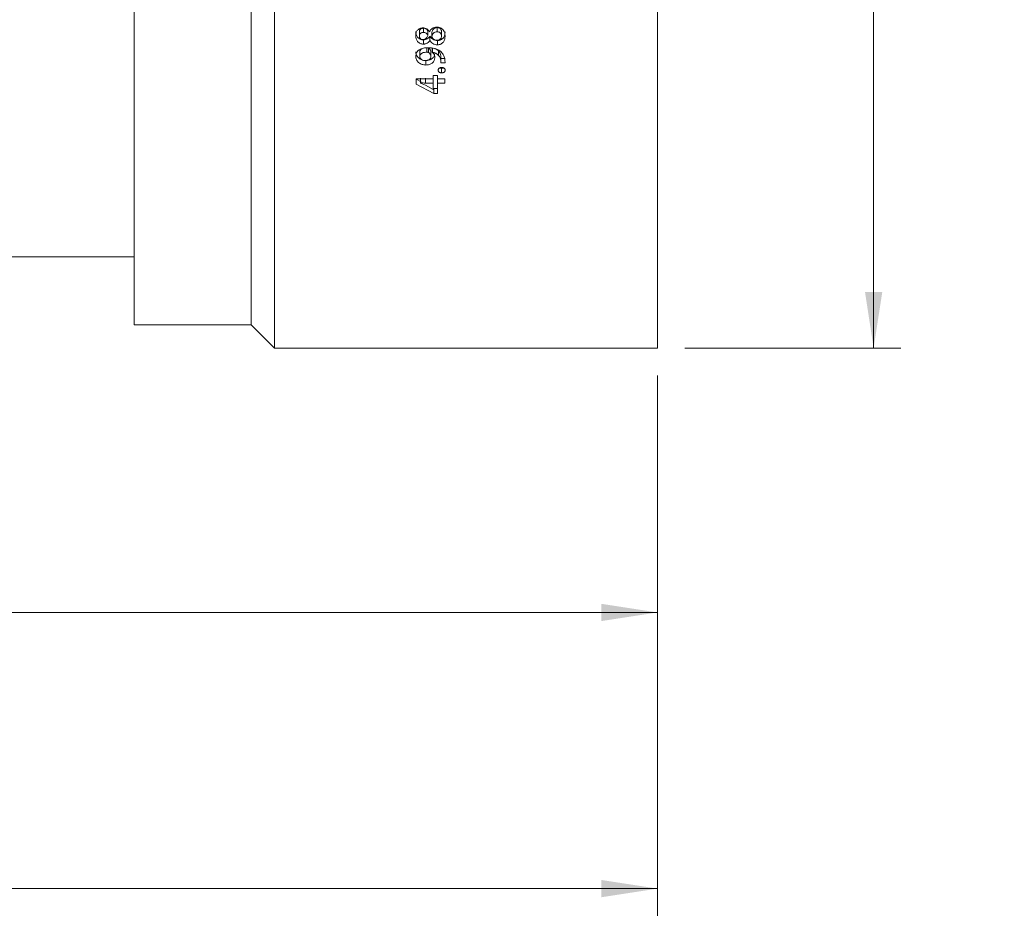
# Model space of a CAD drawing. Header units: millimetres. Extents: x 0 to 1118, y 0 to 864.
# Tile 18 of 78: x 627 to 685, y 215 to 269. Entities that reach past the tile are written whole.
import ezdxf

# ---------------------------------------------------------------- set-up
doc = ezdxf.new("R2010")
doc.units = ezdxf.units.MM
doc.styles.add('SLDTEXTSTYLE3', font='TXT', dxfattribs={"width": 0.605})
doc.dimstyles.new('SLDDIMSTYLE1', dxfattribs={"dimtxt": 3.175, "dimasz": 3.302, "dimexe": 0, "dimexo": 0.0625, "dimgap": 0.79375, "dimtad": 0, "dimtih": 1, "dimtoh": 1, "dimdec": 1, "dimlfac": 2, "dimrnd": 1e-09, "dimzin": 12, "dimdsep": 46, "dimtxsty": 'SLDTEXTSTYLE3', "dimsah": 1, "dimcen": 0.09, "dimadec": 0, "dimazin": 3, "dimtfac": 1, "dimtofl": 0, "dimtmove": 0, "dimatfit": 3, "dimfxl": 1, "dimfrac": 2, "dimtolj": 1, "dimtzin": 12, "dimarcsym": 0})

# ---------------------------------------------------------------- blocks, each defined once
blk = doc.blocks.new('_D_21')
at = {"color": 7, "linetype": 'Continuous', "lineweight": 0}
for p, q in [((666.036, 321.849), (678.736, 321.849)), ((677.136, 321.849), (677.136, 288.275)), ((677.136, 249.599), (677.136, 283.173)), ((666.036, 249.599), (678.736, 249.599))]:
    blk.add_line(p, q, dxfattribs=at)
for points in [[(677.136, 321.849), (676.628, 318.547), (677.644, 318.547)], [(677.136, 249.599), (677.644, 252.901), (676.628, 252.901)]]:
    blk.add_solid(points, dxfattribs=at)
at = {"color": 7, "linetype": 'Continuous', "lineweight": 0, "char_height": 3.175, "attachment_point": 1, "style": 'SLDTEXTSTYLE3'}
for s, insert in [('%%c', (669.365, 287.266)), ('144.5', (673.994, 287.275))]:
    blk.add_mtext(s, dxfattribs=dict(at, insert=insert))
blk = doc.blocks.new('_D_22')
at = {"color": 7, "linetype": 'Continuous', "lineweight": 0}
for p, q in [((421.236, 267.124), (421.236, 216.225)), ((664.436, 247.999), (664.436, 216.225)), ((421.236, 217.825), (537.379, 217.825)), ((664.436, 217.825), (548.293, 217.825))]:
    blk.add_line(p, q, dxfattribs=at)
for points in [[(421.236, 217.825), (424.538, 217.317), (424.538, 218.333)], [(664.436, 217.825), (661.134, 218.333), (661.134, 217.317)]]:
    blk.add_solid(points, dxfattribs=at)
at = {"color": 7, "linetype": 'Continuous', "lineweight": 0, "insert": (537.379, 219.481), "char_height": 3.175, "attachment_point": 1, "style": 'SLDTEXTSTYLE3'}
blk.add_mtext('486.4', dxfattribs=at)
blk = doc.blocks.new('_D_23')
at = {"color": 7, "linetype": 'Continuous', "lineweight": 0}
for p, q in [((507.41, 251.624), (507.41, 232.46)), ((664.436, 247.999), (664.436, 232.46)), ((507.41, 234.06), (580.466, 234.06)), ((664.436, 234.06), (591.38, 234.06))]:
    blk.add_line(p, q, dxfattribs=at)
for points in [[(507.41, 234.06), (510.712, 233.552), (510.712, 234.568)], [(664.436, 234.06), (661.134, 234.568), (661.134, 233.552)]]:
    blk.add_solid(points, dxfattribs=at)
at = {"color": 7, "linetype": 'Continuous', "lineweight": 0, "insert": (580.466, 235.716), "char_height": 3.175, "attachment_point": 1, "style": 'SLDTEXTSTYLE3'}
blk.add_mtext('314.1', dxfattribs=at)

msp = doc.modelspace()

# ---------------------------------------------------------------- linework, layer by layer
at = {"color": 7, "linetype": 'Continuous', "lineweight": 15}
for p, q in [((641.9362, 321.849), (641.9362, 249.599)), ((664.4362, 321.849), (664.4362, 249.599)), ((633.6862, 320.474), (633.6862, 250.974)), ((640.5612, 320.474), (640.5612, 250.974)), ((651.4934, 268.2009), (651.4934, 268.4434)), ((650.4458, 267.9493), (650.4458, 268.1954)), ((650.6848, 268.1608), (650.6848, 268.4039)), ((650.9396, 267.9765), (650.9396, 268.2222)), ((651.0409, 268.2032), (651.0333, 268.203)), ((651.0619, 267.9454), (651.0619, 267.6959)), ((651.0619, 267.9454), (651.0697, 267.9451)), ((651.0697, 267.9451), (651.0697, 267.6956)), ((651.176, 267.9194), (651.176, 268.1658)), ((651.7456, 267.9493), (651.7456, 268.1953)), ((650.6874, 267.7252), (650.6874, 267.4726)), ((651.0619, 267.6959), (651.0697, 267.6956)), ((651.5088, 267.6825), (651.5088, 267.4293)), ((650.4691, 266.7435), (650.4691, 267.0062)), ((650.8927, 266.9962), (650.8927, 267.2554)), ((650.9835, 266.9805), (650.9835, 267.2399)), ((651.1227, 266.7437), (651.1227, 267.0064)), ((651.206, 267.251), (651.206, 266.9917)), ((651.206, 266.9917), (651.2086, 266.9962)), ((651.2086, 267.2554), (651.2086, 266.9962)), ((651.5741, 267.0707), (651.5741, 266.8089)), ((651.6994, 266.7784), (651.7046, 266.6341)), ((650.8334, 266.5118), (650.8334, 266.2422)), ((651.6994, 266.5125), (651.7046, 266.3662)), ((651.7046, 266.6341), (651.9565, 266.634)), ((651.7046, 266.3662), (651.9565, 266.3661)), ((651.7075, 266.4083), (651.7075, 266.6756)), ((651.9565, 266.3661), (651.9512, 266.5258)), ((651.5024, 265.6165), (651.2653, 265.6165)), ((651.2653, 265.6165), (651.2653, 265.4359)), ((651.5024, 265.6165), (651.5024, 265.4359)), ((651.7561, 266.0554), (651.7561, 265.7793)), ((651.2653, 265.4359), (650.2567, 265.4359)), ((650.2567, 265.4359), (650.2567, 265.1227)), ((650.2567, 265.4078), (650.5565, 265.2487)), ((650.2567, 265.1227), (651.2984, 264.5619)), ((650.5178, 265.1932), (650.5178, 265.4773)), ((650.5178, 265.1845), (650.5178, 265.1932)), ((650.8013, 265.0631), (650.5178, 265.1845)), ((651.2601, 264.8107), (650.8013, 265.0631)), ((650.809, 265.1845), (651.2653, 265.1845)), ((651.2653, 265.1845), (651.2653, 265.4359)), ((651.2653, 265.1845), (651.2653, 264.8086)), ((651.9347, 265.4359), (651.5024, 265.4359)), ((651.5024, 265.1845), (651.5024, 265.4359)), ((651.5024, 265.1845), (651.5024, 264.5619)), ((651.5024, 265.1845), (651.9347, 265.1845)), ((651.9347, 265.4359), (651.9347, 265.1845)), ((651.2653, 264.8086), (651.2601, 264.8107)), ((651.2984, 264.5619), (651.2984, 264.8548)), ((651.2984, 264.8548), (651.5024, 264.8548)), ((651.2984, 264.5619), (651.5024, 264.5619)), ((600.1862, 254.974), (633.6862, 254.974)), ((633.6862, 250.974), (640.5612, 250.974)), ((640.5612, 250.974), (641.9362, 249.599)), ((641.9362, 249.599), (664.4362, 249.599))]:
    msp.add_line(p, q, dxfattribs=at)
at = {"color": 9, "linetype": 'Continuous', "lineweight": 0}
for p, q in [((651.6994, 266.7784), (651.6994, 266.5125)), ((650.809, 265.1845), (650.809, 265.4688))]:
    msp.add_line(p, q, dxfattribs=at)
at = {"color": 7, "linetype": 'Continuous', "lineweight": 15}
for points, knots in [([(650.651, 268.4277), (650.6194, 268.426), (650.5562, 268.4227), (650.4676, 268.39), (650.3906, 268.3413), (650.3043, 268.2599), (650.2449, 268.1275), (650.2368, 268.018), (650.2327, 267.9631)], [0, 0, 0, 0, 0.1250821, 0.2501084, 0.3752622, 0.5003714, 0.7496614, 1, 1, 1, 1]), ([(651.0333, 268.203), (651.0129, 268.2337), (650.972, 268.295), (650.8829, 268.369), (650.7725, 268.4182), (650.6915, 268.4245), (650.651, 268.4277)], [0, 0, 0, 0, 0.2504564, 0.5003458, 0.7502541, 1, 1, 1, 1]), ([(651.4671, 268.4719), (651.4204, 268.4684), (651.327, 268.4616), (651.2009, 268.4027), (651.1015, 268.3139), (651.0611, 268.2401), (651.0409, 268.2032)], [0, 0, 0, 0, 0.2500555, 0.4996343, 0.7497307, 1, 1, 1, 1]), ([(651.176, 268.1658), (651.1878, 268.1995), (651.2115, 268.2669), (651.2641, 268.3441), (651.3207, 268.3953), (651.3907, 268.4339), (651.4523, 268.4396), (651.4934, 268.4434)], [0, 0, 0, 0, 0.2492468, 0.4986415, 0.625153, 0.7493099, 1, 1, 1, 1]), ([(651.9587, 267.9402), (651.9544, 268.004), (651.9458, 268.1315), (651.8706, 268.283), (651.7734, 268.3799), (651.6811, 268.4336), (651.577, 268.4658), (651.5038, 268.4698), (651.4671, 268.4719)], [0, 0, 0, 0, 0.2502229, 0.4995897, 0.6273972, 0.7497124, 0.8747965, 1, 1, 1, 1]), ([(651.4934, 268.4434), (651.5293, 268.4399), (651.583, 268.4346), (651.6444, 268.4016), (651.6955, 268.3584), (651.7283, 268.3016), (651.743, 268.2414), (651.7447, 268.2107), (651.7456, 268.1953)], [0, 0, 0, 0, 0.2510208, 0.3755541, 0.5020284, 0.7505816, 0.8751315, 1, 1, 1, 1]), ([(650.2327, 268.209), (650.2372, 268.1509), (650.2463, 268.0349), (650.3186, 267.8995), (650.4073, 267.8123), (650.491, 267.7622), (650.5703, 267.7378), (650.6368, 267.7275), (650.6706, 267.726), (650.6874, 267.7252)], [0, 0, 0, 0, 0.24867135, 0.49726344, 0.62541892, 0.74788172, 0.87369898, 0.93682718, 1, 1, 1, 1]), ([(650.2327, 267.9631), (650.2372, 267.9043), (650.2463, 267.7868), (650.3184, 267.6496), (650.4072, 267.5609), (650.4909, 267.5103), (650.5862, 267.4796), (650.6537, 267.4749), (650.6874, 267.4726)], [0, 0, 0, 0, 0.2501208, 0.499604, 0.6277747, 0.7497953, 0.8748301, 1, 1, 1, 1]), ([(650.4458, 268.1954), (650.4485, 268.2229), (650.4526, 268.2647), (650.4785, 268.3157), (650.519, 268.3588), (650.5752, 268.3873), (650.6367, 268.4026), (650.6688, 268.4035), (650.6848, 268.4039)], [0, 0, 0, 0, 0.2482961, 0.3770369, 0.4977389, 0.7478822, 0.8738157, 1, 1, 1, 1]), ([(650.4458, 267.9493), (650.4485, 267.9772), (650.4526, 268.0196), (650.4784, 268.0713), (650.5189, 268.115), (650.5751, 268.1439), (650.6367, 268.1595), (650.6688, 268.1604), (650.6848, 268.1608)], [0, 0, 0, 0, 0.2499407, 0.3792747, 0.500151, 0.749509, 0.8746863, 1, 1, 1, 1]), ([(650.6743, 267.7362), (650.6428, 267.7389), (650.5953, 267.743), (650.54, 267.77), (650.5044, 267.7965), (650.4766, 267.8298), (650.4518, 267.8804), (650.4482, 267.9219), (650.4458, 267.9493)], [0, 0, 0, 0, 0.2493095, 0.3748598, 0.4997168, 0.6214108, 0.7499368, 1, 1, 1, 1]), ([(650.9396, 267.9765), (650.9171, 267.9189), (650.8887, 267.8464), (650.8178, 267.7803), (650.7747, 267.7551), (650.7261, 267.7394), (650.6916, 267.7373), (650.6743, 267.7362)], [0, 0, 0, 0, 0.4987976, 0.6278134, 0.7493601, 0.8745726, 1, 1, 1, 1]), ([(650.6848, 268.4039), (650.7145, 268.4012), (650.7737, 268.3958), (650.8501, 268.3532), (650.9082, 268.294), (650.9291, 268.2461), (650.9396, 268.2222)], [0, 0, 0, 0, 0.2513042, 0.5013679, 0.7510335, 1, 1, 1, 1]), ([(650.6848, 268.1608), (650.7145, 268.1581), (650.7738, 268.1526), (650.8503, 268.1093), (650.9083, 268.0493), (650.9291, 268.0008), (650.9396, 267.9765)], [0, 0, 0, 0, 0.2499149, 0.4994156, 0.7496266, 1, 1, 1, 1]), ([(650.6874, 267.7252), (650.7275, 267.7282), (650.8077, 267.7342), (650.9158, 267.7833), (651.0035, 267.8551), (651.0424, 267.9153), (651.0619, 267.9454)], [0, 0, 0, 0, 0.25088819, 0.50129599, 0.75086069, 1, 1, 1, 1]), ([(651.0697, 267.9451), (651.0913, 267.9087), (651.1344, 267.8358), (651.236, 267.7479), (651.3658, 267.6912), (651.4611, 267.6854), (651.5088, 267.6825)], [0, 0, 0, 0, 0.2490225, 0.498497, 0.7486907, 1, 1, 1, 1]), ([(651.176, 267.9194), (651.2023, 267.9881), (651.2353, 268.0743), (651.3207, 268.152), (651.3905, 268.1911), (651.4522, 268.197), (651.4934, 268.2009)], [0, 0, 0, 0, 0.4993419, 0.626185, 0.7502722, 1, 1, 1, 1]), ([(651.4724, 267.6965), (651.4371, 267.6996), (651.3664, 267.7059), (651.2755, 267.7583), (651.2226, 267.8202), (651.1922, 267.8755), (651.1814, 267.9048), (651.176, 267.9194)], [0, 0, 0, 0, 0.249629, 0.49911276, 0.7491085, 0.87451583, 1, 1, 1, 1]), ([(651.7455, 267.9493), (651.7422, 267.9168), (651.7372, 267.8676), (651.7069, 267.8078), (651.6735, 267.7684), (651.6314, 267.7363), (651.5824, 267.7124), (651.5285, 267.6979), (651.4911, 267.697), (651.4724, 267.6965)], [0, 0, 0, 0, 0.2497084, 0.3771287, 0.4997822, 0.6256247, 0.7498939, 0.8748544, 1, 1, 1, 1]), ([(651.4934, 268.2009), (651.5293, 268.1973), (651.5831, 268.1919), (651.6445, 268.1585), (651.6956, 268.1146), (651.7283, 268.057), (651.743, 267.996), (651.7447, 267.9649), (651.7456, 267.9493)], [0, 0, 0, 0, 0.24926932, 0.37331889, 0.49969315, 0.74908295, 0.87434767, 1, 1, 1, 1]), ([(651.5088, 267.6825), (651.5434, 267.6843), (651.6127, 267.6881), (651.7097, 267.7232), (651.7929, 267.7767), (651.8836, 267.8664), (651.9458, 268.0087), (651.9544, 268.127), (651.9587, 268.1863)], [0, 0, 0, 0, 0.1260787, 0.2518892, 0.3773965, 0.502565, 0.7510104, 1, 1, 1, 1]), ([(651.5088, 267.4293), (651.5434, 267.4312), (651.6127, 267.435), (651.7098, 267.4706), (651.793, 267.5249), (651.8838, 267.616), (651.9458, 267.7602), (651.9544, 267.8801), (651.9587, 267.9402)], [0, 0, 0, 0, 0.1250611, 0.25007697, 0.37516371, 0.5002967, 0.74964732, 1, 1, 1, 1]), ([(650.6874, 267.4726), (650.7075, 267.4733), (650.7476, 267.4746), (650.8257, 267.4915), (650.9161, 267.5311), (651.0036, 267.6046), (651.0425, 267.6654), (651.0619, 267.6959)], [0, 0, 0, 0, 0.1252272, 0.2503549, 0.5000184, 0.7498047, 1, 1, 1, 1]), ([(651.0697, 267.6956), (651.0799, 267.6769), (651.1001, 267.6396), (651.1522, 267.5705), (651.2354, 267.4956), (651.3657, 267.4382), (651.4611, 267.4322), (651.5088, 267.4293)], [0, 0, 0, 0, 0.1253644, 0.2506607, 0.5005061, 0.7500065, 1, 1, 1, 1]), ([(650.9497, 267.2613), (650.8624, 267.2571), (650.688, 267.2487), (650.4831, 267.1711), (650.3517, 267.072), (650.256, 266.9442), (650.2422, 266.8319), (650.2331, 266.7571)], [0, 0, 0, 0, 0.2504588, 0.5001703, 0.6254224, 0.7506038, 1, 1, 1, 1]), ([(650.2331, 267.0196), (650.241, 266.953), (650.253, 266.8528), (650.3256, 266.7328), (650.4269, 266.6328), (650.529, 266.5602), (650.6119, 266.5476), (650.6174, 266.5468)], [0, 0, 0, 0, 0.32413, 0.4873304, 0.6503335, 0.9768135, 1, 1, 1, 1]), ([(650.2331, 266.7571), (650.241, 266.6894), (650.2529, 266.5878), (650.3256, 266.4669), (650.401, 266.3883), (650.4939, 266.3251), (650.6342, 266.2599), (650.7538, 266.2492), (650.8334, 266.2422)], [0, 0, 0, 0, 0.2497379, 0.3752015, 0.5001334, 0.6253697, 0.7505642, 1, 1, 1, 1]), ([(650.8154, 266.5032), (650.7737, 266.5057), (650.6905, 266.5107), (650.5935, 266.5488), (650.5313, 266.5961), (650.4958, 266.6403), (650.4778, 266.6822), (650.4708, 266.7171), (650.4696, 266.7348), (650.4691, 266.7437)], [0, 0, 0, 0, 0.2501123, 0.499498, 0.6246727, 0.7497034, 0.8746657, 0.9373252, 1, 1, 1, 1]), ([(650.4693, 267.0062), (650.4711, 267.0266), (650.4748, 267.0673), (650.5018, 267.1241), (650.5456, 267.1716), (650.5848, 267.1918), (650.6042, 267.2019)], [0, 0, 0, 0, 0.256126, 0.5123792, 0.7586396, 1, 1, 1, 1]), ([(650.4693, 266.7435), (650.4711, 266.7641), (650.4748, 266.8054), (650.5016, 266.8632), (650.5475, 266.9123), (650.629, 266.9585), (650.747, 266.9921), (650.8441, 266.9948), (650.8927, 266.9962)], [0, 0, 0, 0, 0.1251219, 0.2500938, 0.369766, 0.4999162, 0.7497361, 1, 1, 1, 1]), ([(651.1227, 266.7437), (651.1189, 266.7103), (651.1132, 266.6602), (651.075, 266.6013), (651.0211, 266.5529), (650.9502, 266.5211), (650.874, 266.5059), (650.8349, 266.5041), (650.8154, 266.5032)], [0, 0, 0, 0, 0.2495796, 0.3748782, 0.4998648, 0.7492688, 0.8745724, 1, 1, 1, 1]), ([(650.8334, 266.5118), (650.9017, 266.5167), (651.0041, 266.5241), (651.1282, 266.5732), (651.2095, 266.6253), (651.2755, 266.6907), (651.3399, 266.792), (651.3498, 266.8781), (651.3564, 266.9353)], [0, 0, 0, 0, 0.2513983, 0.3773087, 0.5024903, 0.6272516, 0.7521293, 1, 1, 1, 1]), ([(650.8927, 267.2554), (650.9084, 267.2551), (650.9397, 267.2544), (650.9689, 267.2448), (650.9835, 267.2399)], [0, 0, 0, 0, 0.5013932, 1, 1, 1, 1]), ([(650.8927, 266.9962), (650.9084, 266.9959), (650.9397, 266.9952), (650.9689, 266.9854), (650.9835, 266.9805)], [0, 0, 0, 0, 0.5010813, 1, 1, 1, 1]), ([(651.7204, 267.0238), (651.6674, 267.0632), (651.5613, 267.142), (651.3013, 267.2409), (651.0903, 267.2532), (650.9497, 267.2613)], [0, 0, 0, 0, 0.25008111, 0.50043638, 1, 1, 1, 1]), ([(650.9835, 267.2399), (651.005, 267.2261), (651.0481, 267.1984), (651.0928, 267.14), (651.1134, 267.0854), (651.1211, 267.0404), (651.1222, 267.0177), (651.1227, 267.0064)], [0, 0, 0, 0, 0.250824, 0.5009131, 0.75027784, 0.87512985, 1, 1, 1, 1]), ([(650.9835, 266.9805), (651.005, 266.9664), (651.0482, 266.9383), (651.0928, 266.8791), (651.1134, 266.8238), (651.1211, 266.7782), (651.1222, 266.7552), (651.1227, 266.7437)], [0, 0, 0, 0, 0.2496729, 0.4995581, 0.7494508, 0.8747008, 1, 1, 1, 1]), ([(651.3564, 266.6716), (651.3506, 266.7308), (651.3418, 266.8198), (651.2792, 266.928), (651.2304, 266.9705), (651.206, 266.9917)], [0, 0, 0, 0, 0.4994638, 0.7497829, 1, 1, 1, 1]), ([(651.2086, 266.9962), (651.2798, 266.9794), (651.422, 266.9458), (651.5234, 266.8545), (651.5741, 266.8089)], [0, 0, 0, 0, 0.5006172, 1, 1, 1, 1]), ([(651.3487, 267.2113), (651.3703, 267.2054), (651.4608, 267.1806), (651.5251, 267.1182), (651.5741, 267.0707)], [0, 0, 0, 0, 0.2387042, 1, 1, 1, 1]), ([(651.5741, 267.0707), (651.6073, 267.0256), (651.6737, 266.9356), (651.6908, 266.8308), (651.6994, 266.7784)], [0, 0, 0, 0, 0.5002387, 1, 1, 1, 1]), ([(651.5741, 266.8089), (651.6073, 266.7632), (651.6738, 266.6717), (651.6909, 266.5656), (651.6994, 266.5125)], [0, 0, 0, 0, 0.499616, 1, 1, 1, 1]), ([(651.9512, 266.5258), (651.9376, 266.617), (651.9104, 266.7991), (651.7837, 266.949), (651.7204, 267.0238)], [0, 0, 0, 0, 0.5006374, 1, 1, 1, 1]), ([(650.8334, 266.2422), (650.9017, 266.2472), (651.0043, 266.2547), (651.1283, 266.3045), (651.2096, 266.3574), (651.2756, 266.4236), (651.34, 266.5265), (651.3499, 266.6136), (651.3564, 266.6716)], [0, 0, 0, 0, 0.24979125, 0.37519282, 0.50014152, 0.62509106, 0.7504656, 1, 1, 1, 1]), ([(651.7561, 266.0983), (651.743, 266.0978), (651.717, 266.0967), (651.6789, 266.0891), (651.6426, 266.0764), (651.611, 266.0568), (651.5851, 266.0321), (651.5596, 265.9936), (651.5559, 265.9607), (651.5534, 265.9389)], [0, 0, 0, 0, 0.1253129, 0.2504957, 0.3756542, 0.5007403, 0.6260761, 0.7508011, 1, 1, 1, 1]), ([(651.5534, 265.9389), (651.5542, 265.928), (651.5559, 265.9063), (651.5669, 265.8749), (651.5858, 265.8462), (651.6118, 265.8218), (651.6433, 265.8024), (651.6908, 265.784), (651.73, 265.7812), (651.7561, 265.7793)], [0, 0, 0, 0, 0.1252049, 0.2502275, 0.3744544, 0.5002442, 0.6247743, 0.7503504, 1, 1, 1, 1]), ([(651.6488, 266.0773), (651.6589, 266.0731), (651.6806, 266.064), (651.7172, 266.0574), (651.7431, 266.0561), (651.7561, 266.0554)], [0, 0, 0, 0, 0.3015188, 0.6504472, 1, 1, 1, 1]), ([(651.9587, 265.9387), (651.9561, 265.9606), (651.9524, 265.9932), (651.9269, 266.0318), (651.9007, 266.0562), (651.869, 266.0758), (651.8211, 266.0936), (651.7821, 266.0964), (651.7561, 266.0983)], [0, 0, 0, 0, 0.2496549, 0.372599, 0.4999205, 0.6250801, 0.7503056, 1, 1, 1, 1]), ([(651.7561, 266.0554), (651.7827, 266.0561), (651.8197, 266.0572), (651.8501, 266.0738), (651.8586, 266.0784)], [0, 0, 0, 0, 0.719685, 1, 1, 1, 1]), ([(651.7561, 265.7793), (651.769, 265.7799), (651.7949, 265.781), (651.833, 265.7888), (651.8685, 265.8025), (651.9001, 265.822), (651.9263, 265.8462), (651.9521, 265.8844), (651.956, 265.9169), (651.9587, 265.9387)], [0, 0, 0, 0, 0.1252637, 0.2503834, 0.3757223, 0.5005401, 0.6280276, 0.750595, 1, 1, 1, 1]), ([(650.5178, 265.1932), (650.5663, 265.1905), (650.6633, 265.1852), (650.7604, 265.1848), (650.809, 265.1845)], [0, 0, 0, 0, 0.5000003, 1, 1, 1, 1])]:
    msp.add_open_spline(points, degree=3, knots=knots, dxfattribs=at)

# ---------------------------------------------------------------- dimensions: what is measured, and where the dimension line sits
at = {"color": 7, "linetype": 'Continuous', "lineweight": 0}
dim = msp.add_linear_dim(base=(677.1362, 249.599), p1=(664.4362, 321.849), p2=(664.4362, 249.599), angle=90, text='%%c<>', dimstyle='SLDDIMSTYLE1', dxfattribs=at)
dim.commit()
dim.dimension.update_dxf_attribs({"geometry": '_D_21', "text_midpoint": (677.1362, 285.724), "dimtype": 160})
for base, p2, picture, middle in [((421.2362, 217.825), (421.2362, 268.724), '_D_22', (542.8362, 217.825)), ((507.4104, 234.0599), (507.4104, 253.224), '_D_23', (585.9233, 234.0599))]:
    dim = msp.add_linear_dim(base=base, p1=(664.4362, 249.599), p2=p2, dimstyle='SLDDIMSTYLE1', dxfattribs=at)
    dim.commit()
    dim.dimension.update_dxf_attribs({"geometry": picture, "text_midpoint": middle, "dimtype": 160})

doc.saveas('drawing.dxf')
